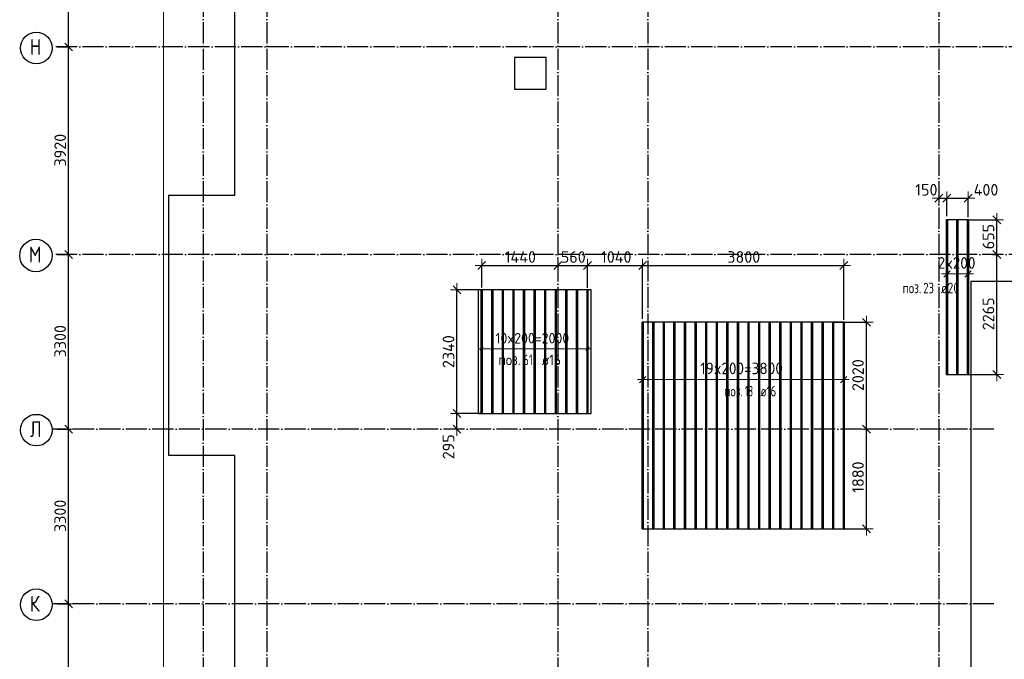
# Model space of a CAD drawing. Header units: millimetres. Extents: x -3483 to 105345, y -283423 to 72284.
# Tile 4 of 155: x 36532 to 55135, y -255949 to -243864. Entities that reach past the tile are written whole.
import ezdxf

# ---------------------------------------------------------------- set-up
doc = ezdxf.new("R2010")
doc.units = ezdxf.units.MM
doc.header["$PDMODE"] = 65
doc.linetypes.add('______11', pattern=[500, 400, -50, 0, -50])
doc.linetypes.add('______5', pattern=[1100, 800, -100, 100, -100])
for name, color, linetype, lineweight in [('Standard', 7, 'Continuous', 25), ('Размерная линия_ общее', 7, 'Continuous', 13), ('Фундамент_ общее', 7, 'Continuous', 35)]:
    doc.layers.add(name, color=color, linetype=linetype, lineweight=lineweight)
doc.layers.add('Арм.стержн.Доп. Арм. верхн.зоны У', color=7, linetype='Continuous', lineweight=35, true_color=0x739641)
doc.layers.add('Осевая линия_ общее', color=7, linetype='______5', lineweight=13, true_color=0xa0a0a0)
doc.styles.add('ISOCPEUR', font='ISOCPEUR')
doc.dimstyles.new('DIMSTYLE_4', dxfattribs={"dimtxt": 220, "dimasz": 250, "dimexe": 0, "dimexo": 0, "dimgap": 110, "dimtad": 2, "dimdec": 0, "dimrnd": 5, "dimzin": 12, "dimdsep": 46, "dimtxsty": 'ISOCPEUR', "dimblk1": 'ALL_ML_STRICH', "dimblk2": 'ALL_ML_STRICH', "dimsah": 1, "dimcen": 0, "dimclrd": 7, "dimclre": 256, "dimclrt": 7, "dimadec": 0, "dimazin": 0, "dimtfac": 1, "dimtdec": 0, "dimtix": 1, "dimtmove": 2, "dimatfit": 3, "dimfxl": 0, "dimtzin": 0, "dimlwd": 0, "dimlwe": -3, "dimarcsym": 0})
doc.dimstyles.new('DIMSTYLE_5', dxfattribs={"dimtxt": 220, "dimasz": 250, "dimexe": 0, "dimexo": 0, "dimgap": 110, "dimtad": 2, "dimdec": 0, "dimrnd": 5, "dimzin": 12, "dimdsep": 46, "dimtxsty": 'ISOCPEUR', "dimblk1": 'ALL_ML_STRICH', "dimblk2": 'ALL_ML_STRICH', "dimsah": 1, "dimcen": 0, "dimclrd": 7, "dimclre": 256, "dimclrt": 7, "dimadec": 0, "dimazin": 0, "dimtfac": 1, "dimtdec": 0, "dimtix": 1, "dimtmove": 2, "dimatfit": 3, "dimfxl": 0, "dimtvp": 1.2, "dimtzin": 0, "dimlwd": 0, "dimlwe": -3, "dimarcsym": 0})

# ---------------------------------------------------------------- blocks, each defined once
blk = doc.blocks.new('ALL_ML_STRICH')
at = {"color": 0, "linetype": 'ByBlock', "lineweight": -2}
for p, q in [((-1, 0), (0.5, 0)), ((-0.3, -0.3), (0.3, 0.3)), ((0, -0.5), (0, 0.5))]:
    blk.add_line(p, q, dxfattribs=at)
blk = doc.blocks.new('*D173')
at = {"layer": 'DEFPOINTS', "color": 7, "linetype": 'Continuous', "lineweight": 13, "transparency": 33554687}
for p in [(37142, -254900), (37142, -258200), (37457, -258200)]:
    blk.add_point(p, dxfattribs=at)
at = {"layer": 'Размерная линия_ общее', "color": 253, "linetype": 'Continuous', "lineweight": -2, "true_color": 0xa0a0a0, "transparency": 33554687}
for p, q in [((37242, -254900), (37457, -254900)), ((37242, -258200), (37457, -258200))]:
    blk.add_line(p, q, dxfattribs=at)
at = {"layer": 'Размерная линия_ общее', "color": 7, "linetype": 'Continuous', "lineweight": -2, "transparency": 33554687}
blk.add_line((37457, -258200), (37457, -254900), dxfattribs=at)
at = {"layer": 'Размерная линия_ общее', "color": 7, "linetype": 'Continuous', "lineweight": 13, "transparency": 33554687, "xscale": 250, "yscale": 250, "zscale": 250}
for p, rotation in [((37457, -254900), 90), ((37457, -258200), 270)]:
    blk.add_blockref('ALL_ML_STRICH', p, dxfattribs=dict(at, rotation=rotation))
at = {"layer": 'Размерная линия_ общее', "color": 7, "linetype": 'Continuous', "lineweight": 13, "transparency": 33554687, "insert": (37297, -256539), "char_height": 220, "width": 880, "attachment_point": 5, "rotation": 90, "style": 'ISOCPEUR'}
blk.add_mtext('\\A1;{3300}', dxfattribs=at)
blk = doc.blocks.new('*D174')
at = {"layer": 'DEFPOINTS', "color": 7, "linetype": 'Continuous', "lineweight": 13, "transparency": 33554687}
for p in [(37142, -251600), (37142, -254900), (37457, -254900)]:
    blk.add_point(p, dxfattribs=at)
at = {"layer": 'Размерная линия_ общее', "color": 253, "linetype": 'Continuous', "lineweight": -2, "true_color": 0xa0a0a0, "transparency": 33554687}
for p, q in [((37242, -251600), (37457, -251600)), ((37242, -254900), (37457, -254900))]:
    blk.add_line(p, q, dxfattribs=at)
at = {"layer": 'Размерная линия_ общее', "color": 7, "linetype": 'Continuous', "lineweight": -2, "transparency": 33554687}
blk.add_line((37457, -254900), (37457, -251600), dxfattribs=at)
at = {"layer": 'Размерная линия_ общее', "color": 7, "linetype": 'Continuous', "lineweight": 13, "transparency": 33554687, "xscale": 250, "yscale": 250, "zscale": 250}
for p, rotation in [((37457, -251600), 90), ((37457, -254900), 270)]:
    blk.add_blockref('ALL_ML_STRICH', p, dxfattribs=dict(at, rotation=rotation))
at = {"layer": 'Размерная линия_ общее', "color": 7, "linetype": 'Continuous', "lineweight": 13, "transparency": 33554687, "insert": (37297, -253239), "char_height": 220, "width": 880, "attachment_point": 5, "rotation": 90, "style": 'ISOCPEUR'}
blk.add_mtext('\\A1;{3300}', dxfattribs=at)
blk = doc.blocks.new('*D175')
at = {"layer": 'DEFPOINTS', "color": 7, "linetype": 'Continuous', "lineweight": 13, "transparency": 33554687}
for p in [(37142, -248300), (37142, -251600), (37457, -251600)]:
    blk.add_point(p, dxfattribs=at)
at = {"layer": 'Размерная линия_ общее', "color": 253, "linetype": 'Continuous', "lineweight": -2, "true_color": 0xa0a0a0, "transparency": 33554687}
for p, q in [((37242, -248300), (37457, -248300)), ((37242, -251600), (37457, -251600))]:
    blk.add_line(p, q, dxfattribs=at)
at = {"layer": 'Размерная линия_ общее', "color": 7, "linetype": 'Continuous', "lineweight": -2, "transparency": 33554687}
blk.add_line((37457, -251600), (37457, -248300), dxfattribs=at)
at = {"layer": 'Размерная линия_ общее', "color": 7, "linetype": 'Continuous', "lineweight": 13, "transparency": 33554687, "xscale": 250, "yscale": 250, "zscale": 250}
for p, rotation in [((37457, -248300), 90), ((37457, -251600), 270)]:
    blk.add_blockref('ALL_ML_STRICH', p, dxfattribs=dict(at, rotation=rotation))
at = {"layer": 'Размерная линия_ общее', "color": 7, "linetype": 'Continuous', "lineweight": 13, "transparency": 33554687, "insert": (37297, -249939), "char_height": 220, "width": 880, "attachment_point": 5, "rotation": 90, "style": 'ISOCPEUR'}
blk.add_mtext('\\A1;{3300}', dxfattribs=at)
blk = doc.blocks.new('*D176')
at = {"layer": 'DEFPOINTS', "color": 7, "linetype": 'Continuous', "lineweight": 13, "transparency": 33554687}
for p in [(37142, -244380), (37142, -248300), (37457, -248300)]:
    blk.add_point(p, dxfattribs=at)
at = {"layer": 'Размерная линия_ общее', "color": 253, "linetype": 'Continuous', "lineweight": -2, "true_color": 0xa0a0a0, "transparency": 33554687}
for p, q in [((37242, -244380), (37457, -244380)), ((37242, -248300), (37457, -248300))]:
    blk.add_line(p, q, dxfattribs=at)
at = {"layer": 'Размерная линия_ общее', "color": 7, "linetype": 'Continuous', "lineweight": -2, "transparency": 33554687}
blk.add_line((37457, -248300), (37457, -244380), dxfattribs=at)
at = {"layer": 'Размерная линия_ общее', "color": 7, "linetype": 'Continuous', "lineweight": 13, "transparency": 33554687, "xscale": 250, "yscale": 250, "zscale": 250}
for p, rotation in [((37457, -244380), 90), ((37457, -248300), 270)]:
    blk.add_blockref('ALL_ML_STRICH', p, dxfattribs=dict(at, rotation=rotation))
at = {"layer": 'Размерная линия_ общее', "color": 7, "linetype": 'Continuous', "lineweight": 13, "transparency": 33554687, "insert": (37297, -246329), "char_height": 220, "width": 880, "attachment_point": 5, "rotation": 90, "style": 'ISOCPEUR'}
blk.add_mtext('\\A1;{3920}', dxfattribs=at)
blk = doc.blocks.new('*D177')
at = {"layer": 'DEFPOINTS', "color": 7, "linetype": 'Continuous', "lineweight": 13, "transparency": 33554687}
for p in [(37142, -240460), (37142, -244380), (37457, -244380)]:
    blk.add_point(p, dxfattribs=at)
at = {"layer": 'Размерная линия_ общее', "color": 253, "linetype": 'Continuous', "lineweight": -2, "true_color": 0xa0a0a0, "transparency": 33554687}
for p, q in [((37242, -240460), (37457, -240460)), ((37242, -244380), (37457, -244380))]:
    blk.add_line(p, q, dxfattribs=at)
at = {"layer": 'Размерная линия_ общее', "color": 7, "linetype": 'Continuous', "lineweight": -2, "transparency": 33554687}
blk.add_line((37457, -244380), (37457, -240460), dxfattribs=at)
at = {"layer": 'Размерная линия_ общее', "color": 7, "linetype": 'Continuous', "lineweight": 13, "transparency": 33554687, "xscale": 250, "yscale": 250, "zscale": 250}
for p, rotation in [((37457, -240460), 90), ((37457, -244380), 270)]:
    blk.add_blockref('ALL_ML_STRICH', p, dxfattribs=dict(at, rotation=rotation))
at = {"layer": 'Размерная линия_ общее', "color": 7, "linetype": 'Continuous', "lineweight": 13, "transparency": 33554687, "insert": (37297, -242409), "char_height": 220, "width": 880, "attachment_point": 5, "rotation": 90, "style": 'ISOCPEUR'}
blk.add_mtext('\\A1;{3920}', dxfattribs=at)
blk = doc.blocks.new('*D561')
at = {"layer": 'DEFPOINTS', "color": 7, "linetype": 'Continuous', "lineweight": 13, "transparency": 33554687}
for p in [(52626, -251600), (51800, -253482), (52531, -253482)]:
    blk.add_point(p, dxfattribs=at)
at = {"layer": 'Размерная линия_ общее', "color": 253, "linetype": 'Continuous', "lineweight": -2, "true_color": 0xa0a0a0, "transparency": 33554687}
for p, q in [((52531, -251600), (52531, -251600)), ((51900, -253482), (52531, -253482))]:
    blk.add_line(p, q, dxfattribs=at)
at = {"layer": 'Размерная линия_ общее', "color": 7, "linetype": 'Continuous', "lineweight": -2, "transparency": 33554687}
blk.add_line((52531, -253482), (52531, -251600), dxfattribs=at)
at = {"layer": 'Размерная линия_ общее', "color": 7, "linetype": 'Continuous', "lineweight": 13, "transparency": 33554687, "xscale": 250, "yscale": 250, "zscale": 250}
for p, rotation in [((52531, -251600), 90), ((52531, -253482), 270)]:
    blk.add_blockref('ALL_ML_STRICH', p, dxfattribs=dict(at, rotation=rotation))
at = {"layer": 'Размерная линия_ общее', "color": 7, "linetype": 'Continuous', "lineweight": 13, "transparency": 33554687, "insert": (52371, -252508), "char_height": 220, "width": 880, "attachment_point": 5, "rotation": 90, "style": 'ISOCPEUR'}
blk.add_mtext('\\A1;{1880}', dxfattribs=at)
blk = doc.blocks.new('*D562')
at = {"layer": 'DEFPOINTS', "color": 7, "linetype": 'Continuous', "lineweight": 13, "transparency": 33554687}
for p in [(51780, -249582), (52531, -251600), (52626, -251600)]:
    blk.add_point(p, dxfattribs=at)
at = {"layer": 'Размерная линия_ общее', "color": 253, "linetype": 'Continuous', "lineweight": -2, "true_color": 0xa0a0a0, "transparency": 33554687}
for p, q in [((51880, -249582), (52531, -249582)), ((52531, -251600), (52531, -251600))]:
    blk.add_line(p, q, dxfattribs=at)
at = {"layer": 'Размерная линия_ общее', "color": 7, "linetype": 'Continuous', "lineweight": -2, "transparency": 33554687}
blk.add_line((52531, -251600), (52531, -249582), dxfattribs=at)
at = {"layer": 'Размерная линия_ общее', "color": 7, "linetype": 'Continuous', "lineweight": 13, "transparency": 33554687, "xscale": 250, "yscale": 250, "zscale": 250}
for p, rotation in [((52531, -249582), 90), ((52531, -251600), 270)]:
    blk.add_blockref('ALL_ML_STRICH', p, dxfattribs=dict(at, rotation=rotation))
at = {"layer": 'Размерная линия_ общее', "color": 7, "linetype": 'Continuous', "lineweight": 13, "transparency": 33554687, "insert": (52371, -250580), "char_height": 220, "width": 880, "attachment_point": 5, "rotation": 90, "style": 'ISOCPEUR'}
blk.add_mtext('\\A1;{2020}', dxfattribs=at)
blk = doc.blocks.new('*D563')
at = {"layer": 'DEFPOINTS', "color": 7, "linetype": 'Continuous', "lineweight": 13, "transparency": 33554687}
for p in [(54811, -248300), (54361, -250567), (54995, -250567)]:
    blk.add_point(p, dxfattribs=at)
at = {"layer": 'Размерная линия_ общее', "color": 253, "linetype": 'Continuous', "lineweight": -2, "true_color": 0xa0a0a0, "transparency": 33554687}
for p, q in [((54911, -248300), (54995, -248300)), ((54461, -250567), (54995, -250567))]:
    blk.add_line(p, q, dxfattribs=at)
at = {"layer": 'Размерная линия_ общее', "color": 7, "linetype": 'Continuous', "lineweight": -2, "transparency": 33554687}
blk.add_line((54995, -250567), (54995, -248300), dxfattribs=at)
at = {"layer": 'Размерная линия_ общее', "color": 7, "linetype": 'Continuous', "lineweight": 13, "transparency": 33554687, "xscale": 250, "yscale": 250, "zscale": 250}
for p, rotation in [((54995, -248300), 90), ((54995, -250567), 270)]:
    blk.add_blockref('ALL_ML_STRICH', p, dxfattribs=dict(at, rotation=rotation))
at = {"layer": 'Размерная линия_ общее', "color": 7, "linetype": 'Continuous', "lineweight": 13, "transparency": 33554687, "insert": (54835, -249422), "char_height": 220, "width": 880, "attachment_point": 5, "rotation": 90, "style": 'ISOCPEUR'}
blk.add_mtext('\\A1;{2265}', dxfattribs=at)
blk = doc.blocks.new('*D564')
at = {"layer": 'DEFPOINTS', "color": 7, "linetype": 'Continuous', "lineweight": 13, "transparency": 33554687}
for p in [(54340, -247647), (54811, -248300), (54995, -248300)]:
    blk.add_point(p, dxfattribs=at)
at = {"layer": 'Размерная линия_ общее', "color": 253, "linetype": 'Continuous', "lineweight": -2, "true_color": 0xa0a0a0, "transparency": 33554687}
for p, q in [((54440, -247647), (54995, -247647)), ((54911, -248300), (54995, -248300))]:
    blk.add_line(p, q, dxfattribs=at)
at = {"layer": 'Размерная линия_ общее', "color": 7, "linetype": 'Continuous', "lineweight": -2, "transparency": 33554687}
blk.add_line((54995, -248300), (54995, -247647), dxfattribs=at)
at = {"layer": 'Размерная линия_ общее', "color": 7, "linetype": 'Continuous', "lineweight": 13, "transparency": 33554687, "xscale": 250, "yscale": 250, "zscale": 250}
for p, rotation in [((54995, -247647), 90), ((54995, -248300), 270)]:
    blk.add_blockref('ALL_ML_STRICH', p, dxfattribs=dict(at, rotation=rotation))
at = {"layer": 'Размерная линия_ общее', "color": 7, "linetype": 'Continuous', "lineweight": 13, "transparency": 33554687, "insert": (54835, -247962), "char_height": 220, "width": 660, "attachment_point": 5, "rotation": 90, "style": 'ISOCPEUR'}
blk.add_mtext('\\A1;{655}', dxfattribs=at)
blk = doc.blocks.new('*D585')
at = {"layer": 'DEFPOINTS', "color": 7, "linetype": 'Continuous', "lineweight": 13, "transparency": 33554687}
for p in [(53900, -247238), (53900, -247495), (54050, -247675)]:
    blk.add_point(p, dxfattribs=at)
at = {"layer": 'Размерная линия_ общее', "color": 253, "linetype": 'Continuous', "lineweight": -2, "true_color": 0xa0a0a0, "transparency": 33554687}
for p, q in [((53900, -247238), (53900, -247238)), ((54050, -247575), (54050, -247238))]:
    blk.add_line(p, q, dxfattribs=at)
at = {"layer": 'Размерная линия_ общее', "color": 7, "linetype": 'Continuous', "lineweight": -2, "transparency": 33554687}
blk.add_line((53900, -247238), (54050, -247238), dxfattribs=at)
at = {"layer": 'Размерная линия_ общее', "color": 7, "linetype": 'Continuous', "lineweight": 13, "transparency": 33554687, "xscale": 250, "yscale": 250, "zscale": 250, "rotation": 180}
blk.add_blockref('ALL_ML_STRICH', (53900, -247238), dxfattribs=at)
at = {"layer": 'Размерная линия_ общее', "color": 7, "linetype": 'Continuous', "lineweight": 13, "transparency": 33554687, "xscale": 250, "yscale": 250, "zscale": 250}
blk.add_blockref('ALL_ML_STRICH', (54050, -247238), dxfattribs=at)
at = {"layer": 'Размерная линия_ общее', "color": 7, "linetype": 'Continuous', "lineweight": 13, "transparency": 33554687, "insert": (53662, -247078), "char_height": 220, "width": 660, "attachment_point": 5, "style": 'ISOCPEUR'}
blk.add_mtext('\\A1;{150}', dxfattribs=at)
blk = doc.blocks.new('*D586')
at = {"layer": 'DEFPOINTS', "color": 7, "linetype": 'Continuous', "lineweight": 13, "transparency": 33554687}
for p in [(54050, -247238), (54050, -247675), (54450, -247695)]:
    blk.add_point(p, dxfattribs=at)
at = {"layer": 'Размерная линия_ общее', "color": 253, "linetype": 'Continuous', "lineweight": -2, "true_color": 0xa0a0a0, "transparency": 33554687}
for p, q in [((54050, -247575), (54050, -247238)), ((54450, -247595), (54450, -247238))]:
    blk.add_line(p, q, dxfattribs=at)
at = {"layer": 'Размерная линия_ общее', "color": 7, "linetype": 'Continuous', "lineweight": -2, "transparency": 33554687}
blk.add_line((54050, -247238), (54450, -247238), dxfattribs=at)
at = {"layer": 'Размерная линия_ общее', "color": 7, "linetype": 'Continuous', "lineweight": 13, "transparency": 33554687, "xscale": 250, "yscale": 250, "zscale": 250, "rotation": 180}
blk.add_blockref('ALL_ML_STRICH', (54050, -247238), dxfattribs=at)
at = {"layer": 'Размерная линия_ общее', "color": 7, "linetype": 'Continuous', "lineweight": 13, "transparency": 33554687, "xscale": 250, "yscale": 250, "zscale": 250}
blk.add_blockref('ALL_ML_STRICH', (54450, -247238), dxfattribs=at)
at = {"layer": 'Размерная линия_ общее', "color": 7, "linetype": 'Continuous', "lineweight": 13, "transparency": 33554687, "insert": (54789, -247078), "char_height": 220, "width": 660, "attachment_point": 5, "style": 'ISOCPEUR'}
blk.add_mtext('\\A1;{400}', dxfattribs=at)
blk = doc.blocks.new('*D587')
at = {"layer": 'DEFPOINTS', "color": 7, "linetype": 'Continuous', "lineweight": 13, "transparency": 33554687}
for p in [(45336, -251306), (44794, -251600), (45072, -251600)]:
    blk.add_point(p, dxfattribs=at)
at = {"layer": 'Размерная линия_ общее', "color": 253, "linetype": 'Continuous', "lineweight": -2, "true_color": 0xa0a0a0, "transparency": 33554687}
for p, q in [((45236, -251306), (44794, -251306)), ((44794, -251600), (44794, -251600))]:
    blk.add_line(p, q, dxfattribs=at)
at = {"layer": 'Размерная линия_ общее', "color": 7, "linetype": 'Continuous', "lineweight": -2, "transparency": 33554687}
blk.add_line((44794, -251600), (44794, -251306), dxfattribs=at)
at = {"layer": 'Размерная линия_ общее', "color": 7, "linetype": 'Continuous', "lineweight": 13, "transparency": 33554687, "xscale": 250, "yscale": 250, "zscale": 250}
for p, rotation in [((44794, -251306), 90), ((44794, -251600), 270)]:
    blk.add_blockref('ALL_ML_STRICH', p, dxfattribs=dict(at, rotation=rotation))
at = {"layer": 'Размерная линия_ общее', "color": 7, "linetype": 'Continuous', "lineweight": 13, "transparency": 33554687, "insert": (44634, -251933), "char_height": 220, "width": 660, "attachment_point": 5, "rotation": 90, "style": 'ISOCPEUR'}
blk.add_mtext('\\A1;{295}', dxfattribs=at)
blk = doc.blocks.new('*D588')
at = {"layer": 'DEFPOINTS', "color": 7, "linetype": 'Continuous', "lineweight": 13, "transparency": 33554687}
for p in [(45323, -248966), (44794, -251306), (45336, -251306)]:
    blk.add_point(p, dxfattribs=at)
at = {"layer": 'Размерная линия_ общее', "color": 253, "linetype": 'Continuous', "lineweight": -2, "true_color": 0xa0a0a0, "transparency": 33554687}
for p, q in [((45223, -248966), (44794, -248966)), ((45236, -251306), (44794, -251306))]:
    blk.add_line(p, q, dxfattribs=at)
at = {"layer": 'Размерная линия_ общее', "color": 7, "linetype": 'Continuous', "lineweight": -2, "transparency": 33554687}
blk.add_line((44794, -251306), (44794, -248966), dxfattribs=at)
at = {"layer": 'Размерная линия_ общее', "color": 7, "linetype": 'Continuous', "lineweight": 13, "transparency": 33554687, "xscale": 250, "yscale": 250, "zscale": 250}
for p, rotation in [((44794, -248966), 90), ((44794, -251306), 270)]:
    blk.add_blockref('ALL_ML_STRICH', p, dxfattribs=dict(at, rotation=rotation))
at = {"layer": 'Размерная линия_ общее', "color": 7, "linetype": 'Continuous', "lineweight": 13, "transparency": 33554687, "insert": (44634, -250136), "char_height": 220, "width": 880, "attachment_point": 5, "rotation": 90, "style": 'ISOCPEUR'}
blk.add_mtext('\\A1;{2340}', dxfattribs=at)
blk = doc.blocks.new('*D589')
at = {"layer": 'DEFPOINTS', "color": 7, "linetype": 'Continuous', "lineweight": 13, "transparency": 33554687}
for p in [(45261, -248508), (46700, -248721), (45261, -249026)]:
    blk.add_point(p, dxfattribs=at)
at = {"layer": 'Размерная линия_ общее', "color": 253, "linetype": 'Continuous', "lineweight": -2, "true_color": 0xa0a0a0, "transparency": 33554687}
for p, q in [((45261, -248926), (45261, -248508)), ((46700, -248508), (46700, -248508))]:
    blk.add_line(p, q, dxfattribs=at)
at = {"layer": 'Размерная линия_ общее', "color": 7, "linetype": 'Continuous', "lineweight": -2, "transparency": 33554687}
blk.add_line((45261, -248508), (46700, -248508), dxfattribs=at)
at = {"layer": 'Размерная линия_ общее', "color": 7, "linetype": 'Continuous', "lineweight": 13, "transparency": 33554687, "xscale": 250, "yscale": 250, "zscale": 250, "rotation": 180}
blk.add_blockref('ALL_ML_STRICH', (45261, -248508), dxfattribs=at)
at = {"layer": 'Размерная линия_ общее', "color": 7, "linetype": 'Continuous', "lineweight": 13, "transparency": 33554687, "xscale": 250, "yscale": 250, "zscale": 250}
blk.add_blockref('ALL_ML_STRICH', (46700, -248508), dxfattribs=at)
at = {"layer": 'Размерная линия_ общее', "color": 7, "linetype": 'Continuous', "lineweight": 13, "transparency": 33554687, "insert": (45991, -248348), "char_height": 220, "width": 880, "attachment_point": 5, "style": 'ISOCPEUR'}
blk.add_mtext('\\A1;{1440}', dxfattribs=at)
blk = doc.blocks.new('*D590')
at = {"layer": 'DEFPOINTS', "color": 7, "linetype": 'Continuous', "lineweight": 13, "transparency": 33554687}
for p in [(46700, -248508), (46700, -248721), (47261, -249029)]:
    blk.add_point(p, dxfattribs=at)
at = {"layer": 'Размерная линия_ общее', "color": 253, "linetype": 'Continuous', "lineweight": -2, "true_color": 0xa0a0a0, "transparency": 33554687}
for p, q in [((46700, -248508), (46700, -248508)), ((47261, -248929), (47261, -248508))]:
    blk.add_line(p, q, dxfattribs=at)
at = {"layer": 'Размерная линия_ общее', "color": 7, "linetype": 'Continuous', "lineweight": -2, "transparency": 33554687}
blk.add_line((46700, -248508), (47261, -248508), dxfattribs=at)
at = {"layer": 'Размерная линия_ общее', "color": 7, "linetype": 'Continuous', "lineweight": 13, "transparency": 33554687, "xscale": 250, "yscale": 250, "zscale": 250, "rotation": 180}
blk.add_blockref('ALL_ML_STRICH', (46700, -248508), dxfattribs=at)
at = {"layer": 'Размерная линия_ общее', "color": 7, "linetype": 'Continuous', "lineweight": 13, "transparency": 33554687, "xscale": 250, "yscale": 250, "zscale": 250}
blk.add_blockref('ALL_ML_STRICH', (47261, -248508), dxfattribs=at)
at = {"layer": 'Размерная линия_ общее', "color": 7, "linetype": 'Continuous', "lineweight": 13, "transparency": 33554687, "insert": (46991, -248348), "char_height": 220, "width": 660, "attachment_point": 5, "style": 'ISOCPEUR'}
blk.add_mtext('\\A1;{560}', dxfattribs=at)
blk = doc.blocks.new('*D591')
at = {"layer": 'DEFPOINTS', "color": 7, "linetype": 'Continuous', "lineweight": 13, "transparency": 33554687}
for p in [(47261, -248508), (47261, -249029), (48302, -249615)]:
    blk.add_point(p, dxfattribs=at)
at = {"layer": 'Размерная линия_ общее', "color": 253, "linetype": 'Continuous', "lineweight": -2, "true_color": 0xa0a0a0, "transparency": 33554687}
for p, q in [((47261, -248929), (47261, -248508)), ((48302, -249515), (48302, -248508))]:
    blk.add_line(p, q, dxfattribs=at)
at = {"layer": 'Размерная линия_ общее', "color": 7, "linetype": 'Continuous', "lineweight": -2, "transparency": 33554687}
blk.add_line((47261, -248508), (48302, -248508), dxfattribs=at)
at = {"layer": 'Размерная линия_ общее', "color": 7, "linetype": 'Continuous', "lineweight": 13, "transparency": 33554687, "xscale": 250, "yscale": 250, "zscale": 250, "rotation": 180}
blk.add_blockref('ALL_ML_STRICH', (47261, -248508), dxfattribs=at)
at = {"layer": 'Размерная линия_ общее', "color": 7, "linetype": 'Continuous', "lineweight": 13, "transparency": 33554687, "xscale": 250, "yscale": 250, "zscale": 250}
blk.add_blockref('ALL_ML_STRICH', (48302, -248508), dxfattribs=at)
at = {"layer": 'Размерная линия_ общее', "color": 7, "linetype": 'Continuous', "lineweight": 13, "transparency": 33554687, "insert": (47803, -248348), "char_height": 220, "width": 880, "attachment_point": 5, "style": 'ISOCPEUR'}
blk.add_mtext('\\A1;{1040}', dxfattribs=at)
blk = doc.blocks.new('*D592')
at = {"layer": 'DEFPOINTS', "color": 7, "linetype": 'Continuous', "lineweight": 13, "transparency": 33554687}
for p in [(48302, -248508), (48302, -249615), (52102, -249635)]:
    blk.add_point(p, dxfattribs=at)
at = {"layer": 'Размерная линия_ общее', "color": 253, "linetype": 'Continuous', "lineweight": -2, "true_color": 0xa0a0a0, "transparency": 33554687}
for p, q in [((48302, -249515), (48302, -248508)), ((52102, -249535), (52102, -248508))]:
    blk.add_line(p, q, dxfattribs=at)
at = {"layer": 'Размерная линия_ общее', "color": 7, "linetype": 'Continuous', "lineweight": -2, "transparency": 33554687}
blk.add_line((48302, -248508), (52102, -248508), dxfattribs=at)
at = {"layer": 'Размерная линия_ общее', "color": 7, "linetype": 'Continuous', "lineweight": 13, "transparency": 33554687, "xscale": 250, "yscale": 250, "zscale": 250, "rotation": 180}
blk.add_blockref('ALL_ML_STRICH', (48302, -248508), dxfattribs=at)
at = {"layer": 'Размерная линия_ общее', "color": 7, "linetype": 'Continuous', "lineweight": 13, "transparency": 33554687, "xscale": 250, "yscale": 250, "zscale": 250}
blk.add_blockref('ALL_ML_STRICH', (52102, -248508), dxfattribs=at)
at = {"layer": 'Размерная линия_ общее', "color": 7, "linetype": 'Continuous', "lineweight": 13, "transparency": 33554687, "insert": (50213, -248348), "char_height": 220, "width": 880, "attachment_point": 5, "style": 'ISOCPEUR'}
blk.add_mtext('\\A1;{3800}', dxfattribs=at)

msp = doc.modelspace()

# ---------------------------------------------------------------- linework, layer by layer
at = {"layer": 'Standard', "color": 7, "linetype": 'Continuous', "lineweight": 13, "transparency": 33554687}
msp.add_lwpolyline([(39250, -280750), (65250, -280750), (65250, -233310), (39250, -233310), (39250, -280750)], dxfattribs=at)
at = {"layer": 'Арм.стержн.Доп. Арм. верхн.зоны У', "color": 7, "linetype": 'Continuous', "lineweight": 13, "transparency": 33554687}
for p, q in [((54050, -248669.2), (53950, -248669.2)), ((54050, -248669.2), (54450, -248669.2)), ((54450, -248669.2), (54550, -248669.2)), ((45260.7, -250082.5), (45200.7, -250082.5)), ((47260.7, -250082.5), (47320.7, -250082.5)), ((48302.2, -250663), (48202.2, -250663)), ((52102.2, -250663), (52202.2, -250663))]:
    msp.add_line(p, q, dxfattribs=at)
at = {"layer": 'Арм.стержн.Доп. Арм. верхн.зоны У', "color": 7, "linetype": 'Continuous', "lineweight": 25, "transparency": 33554687}
for p, q in [((53990, -248729.2), (54110, -248609.2)), ((54390, -248729.2), (54510, -248609.2)), ((45230.7, -250112.5), (45290.7, -250052.5)), ((47230.7, -250112.5), (47290.7, -250052.5)), ((48242.2, -250723), (48362.2, -250603)), ((52042.2, -250723), (52162.2, -250603))]:
    msp.add_line(p, q, dxfattribs=at)
at = {"layer": 'Арм.стержн.Доп. Арм. верхн.зоны У', "color": 253, "linetype": 'Continuous', "lineweight": -3, "true_color": 0xa0a0a0, "transparency": 33554687}
for p, q in [((54050, -248669.2), (54050, -248569.2)), ((54050, -248669.2), (54050, -248769.2)), ((54450, -248669.2), (54450, -248569.2)), ((54450, -248669.2), (54450, -248769.2)), ((45260.7, -250082.5), (45260.7, -249982.5)), ((47260.7, -250082.5), (47260.7, -249982.5)), ((45260.7, -250082.5), (45260.7, -250182.5)), ((47260.7, -250082.5), (47260.7, -250182.5)), ((48302.2, -250663), (48302.2, -250563)), ((52102.2, -250663), (52102.2, -250563)), ((48302.2, -250663), (48302.2, -250763)), ((52102.2, -250663), (52102.2, -250763))]:
    msp.add_line(p, q, dxfattribs=at)
at = {"layer": 'Арм.стержн.Доп. Арм. верхн.зоны У', "color": 52, "linetype": 'Continuous', "lineweight": 25, "transparency": 33554687}
for points in [[(54464, -250566.6), (54464, -247646.6), (54036, -247646.6), (54036, -250566.6), (54464, -250566.6)], [(47328.7, -251306.1), (47328.7, -248966.1), (45192.7, -248966.1), (45192.7, -251306.1), (47328.7, -251306.1)], [(52110.2, -253481.7), (52110.2, -249581.7), (48294.2, -249581.7), (48294.2, -253481.7), (52110.2, -253481.7)]]:
    msp.add_lwpolyline(points, dxfattribs=at)
at = {"layer": 'Арм.стержн.Доп. Арм. верхн.зоны У', "color": 240, "linetype": 'Continuous', "lineweight": 25, "transparency": 33554687}
for points in [[(54060, -247646.6), (54060, -250566.6), (54040, -250566.6), (54040, -247646.6), (54060, -247646.6)], [(54260, -247646.6), (54260, -250566.6), (54240, -250566.6), (54240, -247646.6), (54260, -247646.6)], [(54460, -247646.6), (54460, -250566.6), (54440, -250566.6), (54440, -247646.6), (54460, -247646.6)]]:
    msp.add_lwpolyline(points, dxfattribs=at)
at = {"layer": 'Арм.стержн.Доп. Арм. верхн.зоны У', "color": 41, "linetype": 'Continuous', "lineweight": 25, "transparency": 33554687}
for points in [[(45252.7, -251306.1), (45252.7, -248966.1), (45268.7, -248966.1), (45268.7, -251306.1), (45252.7, -251306.1)], [(45452.7, -251306.1), (45452.7, -248966.1), (45468.7, -248966.1), (45468.7, -251306.1), (45452.7, -251306.1)], [(45652.7, -251306.1), (45652.7, -248966.1), (45668.7, -248966.1), (45668.7, -251306.1), (45652.7, -251306.1)], [(45852.7, -251306.1), (45852.7, -248966.1), (45868.7, -248966.1), (45868.7, -251306.1), (45852.7, -251306.1)], [(46052.7, -251306.1), (46052.7, -248966.1), (46068.7, -248966.1), (46068.7, -251306.1), (46052.7, -251306.1)], [(46252.7, -251306.1), (46252.7, -248966.1), (46268.7, -248966.1), (46268.7, -251306.1), (46252.7, -251306.1)], [(46452.7, -251306.1), (46452.7, -248966.1), (46468.7, -248966.1), (46468.7, -251306.1), (46452.7, -251306.1)], [(46652.7, -251306.1), (46652.7, -248966.1), (46668.7, -248966.1), (46668.7, -251306.1), (46652.7, -251306.1)], [(46852.7, -251306.1), (46852.7, -248966.1), (46868.7, -248966.1), (46868.7, -251306.1), (46852.7, -251306.1)], [(47052.7, -251306.1), (47052.7, -248966.1), (47068.7, -248966.1), (47068.7, -251306.1), (47052.7, -251306.1)], [(47252.7, -251306.1), (47252.7, -248966.1), (47268.7, -248966.1), (47268.7, -251306.1), (47252.7, -251306.1)], [(48294.2, -253481.7), (48294.2, -249581.7), (48310.2, -249581.7), (48310.2, -253481.7), (48294.2, -253481.7)], [(48494.2, -253481.7), (48494.2, -249581.7), (48510.2, -249581.7), (48510.2, -253481.7), (48494.2, -253481.7)], [(48694.2, -253481.7), (48694.2, -249581.7), (48710.2, -249581.7), (48710.2, -253481.7), (48694.2, -253481.7)], [(48894.2, -253481.7), (48894.2, -249581.7), (48910.2, -249581.7), (48910.2, -253481.7), (48894.2, -253481.7)], [(49094.2, -253481.7), (49094.2, -249581.7), (49110.2, -249581.7), (49110.2, -253481.7), (49094.2, -253481.7)], [(49294.2, -253481.7), (49294.2, -249581.7), (49310.2, -249581.7), (49310.2, -253481.7), (49294.2, -253481.7)], [(49494.2, -253481.7), (49494.2, -249581.7), (49510.2, -249581.7), (49510.2, -253481.7), (49494.2, -253481.7)], [(49694.2, -253481.7), (49694.2, -249581.7), (49710.2, -249581.7), (49710.2, -253481.7), (49694.2, -253481.7)], [(49894.2, -253481.7), (49894.2, -249581.7), (49910.2, -249581.7), (49910.2, -253481.7), (49894.2, -253481.7)], [(50094.2, -253481.7), (50094.2, -249581.7), (50110.2, -249581.7), (50110.2, -253481.7), (50094.2, -253481.7)], [(50294.2, -253481.7), (50294.2, -249581.7), (50310.2, -249581.7), (50310.2, -253481.7), (50294.2, -253481.7)], [(50494.2, -253481.7), (50494.2, -249581.7), (50510.2, -249581.7), (50510.2, -253481.7), (50494.2, -253481.7)], [(50694.2, -253481.7), (50694.2, -249581.7), (50710.2, -249581.7), (50710.2, -253481.7), (50694.2, -253481.7)], [(50894.2, -253481.7), (50894.2, -249581.7), (50910.2, -249581.7), (50910.2, -253481.7), (50894.2, -253481.7)], [(51094.2, -253481.7), (51094.2, -249581.7), (51110.2, -249581.7), (51110.2, -253481.7), (51094.2, -253481.7)], [(51294.2, -253481.7), (51294.2, -249581.7), (51310.2, -249581.7), (51310.2, -253481.7), (51294.2, -253481.7)], [(51494.2, -253481.7), (51494.2, -249581.7), (51510.2, -249581.7), (51510.2, -253481.7), (51494.2, -253481.7)], [(51694.2, -253481.7), (51694.2, -249581.7), (51710.2, -249581.7), (51710.2, -253481.7), (51694.2, -253481.7)], [(51894.2, -253481.7), (51894.2, -249581.7), (51910.2, -249581.7), (51910.2, -253481.7), (51894.2, -253481.7)], [(52094.2, -253481.7), (52094.2, -249581.7), (52110.2, -249581.7), (52110.2, -253481.7), (52094.2, -253481.7)]]:
    msp.add_lwpolyline(points, dxfattribs=at)
at = {"layer": 'Арм.стержн.Доп. Арм. верхн.зоны У', "color": 7, "linetype": 'Continuous', "lineweight": 13, "transparency": 33554687}
for points in [[(45260.7, -250082.5), (45330.7, -250082.5), (45330.7, -250082.5), (47260.7, -250082.5)], [(48302.2, -250663), (49189.2, -250663), (49189.2, -250663), (52102.2, -250663)]]:
    msp.add_lwpolyline(points, dxfattribs=at)
at = {"layer": 'Осевая линия_ общее', "color": 253, "linetype": '______11', "lineweight": -3, "true_color": 0xa0a0a0, "transparency": 33554687}
for p, q in [((40000, -233410), (40000, -282827.9)), ((41200, -233410), (41200, -282827.9)), ((46700, -233410), (46700, -282827.9)), ((48400, -233410), (48400, -282827.9)), ((53900, -233410), (53900, -282827.9)), ((56620, -244380), (37142.2, -244380)), ((56620, -248300), (37142.2, -248300)), ((54940, -251600), (37142.2, -251600)), ((54940, -254900), (37142.2, -254900))]:
    msp.add_line(p, q, dxfattribs=at)
at = {"layer": 'Осевая линия_ общее', "color": 7, "linetype": 'Continuous', "lineweight": -3, "transparency": 33554687}
for centre, radius in [((36846, -244399.5), 298.8), ((36838, -248319.5), 305.8), ((36846, -251619.5), 298.8), ((36846, -254919.5), 298.8)]:
    msp.add_circle(centre, radius, dxfattribs=at)
at = {"layer": 'Фундамент_ общее', "color": 7, "lineweight": 25, "transparency": 33554687}
for p, q in [((40600, -247180), (40600, -241580)), ((45880, -244580), (45880, -245180)), ((46480, -244580), (45880, -244580)), ((46480, -245180), (46480, -244580)), ((45880, -245180), (46480, -245180)), ((39350, -252100), (39350, -247180)), ((39350, -247180), (40600, -247180)), ((54500, -248810), (54500, -257948)), ((56340, -248810), (54500, -248810)), ((40600, -252100), (39350, -252100)), ((40600, -257700), (40600, -252100))]:
    msp.add_line(p, q, dxfattribs=at)
at = {"layer": 'Фундамент_ общее', "color": 7, "linetype": 'Continuous', "lineweight": 25, "transparency": 33554687}
for p, q in [((40600, -247180), (40600, -241580)), ((45880, -244580), (45880, -245180)), ((46480, -244580), (45880, -244580)), ((46480, -245180), (46480, -244580)), ((45880, -245180), (46480, -245180)), ((39350, -252100), (39350, -247180)), ((39350, -247180), (40600, -247180)), ((54500, -248810), (54500, -257948)), ((56340, -248810), (54500, -248810)), ((40600, -252100), (39350, -252100)), ((40600, -257700), (40600, -252100))]:
    msp.add_line(p, q, dxfattribs=at)

# ---------------------------------------------------------------- texts
at = {"layer": 'Арм.стержн.Доп. Арм. верхн.зоны У', "color": 7, "linetype": 'Continuous', "lineweight": 13, "transparency": 33554687, "attachment_point": 7, "style": 'ISOCPEUR'}
for s, insert, char_height, width in [('\\W0.95;2x200', (53876, -248569.2), 220, 873.359), ('\\W0.95;10x200=2000', (45520.7, -249982.5), 200, 1593.753), ('\\W0.95;19x200=3800', (49388.2, -250563), 220, 1753.129)]:
    msp.add_mtext(s, dxfattribs=dict(at, insert=insert, char_height=char_height, width=width))
at = {"layer": 'Арм.стержн.Доп. Арм. верхн.зоны У', "color": 7, "linetype": 'Continuous', "lineweight": 25, "transparency": 33554687, "char_height": 200, "attachment_point": 7, "style": 'ISOCPEUR'}
for s, insert, width in [('\\W0.77;поз.', (53212.4, -249033.5), 468.039), ('\\W0.73;23', (53604, -249033.5), 306.007), ('\\W0.79; ø20 ', (53837.4, -249033.5), 661.987), ('\\W0.75;61', (46043.9, -250391.3), 314.854), ('\\W0.89; ø16 ', (46283.9, -250391.3), 749.105), ('\\W0.92;поз.', (45573.9, -250391.3), 561.646), ('\\W0.77;поз.', (49841.8, -250983), 468.039), ('\\W0.62;18', (50233.4, -250983), 262.378), ('\\W0.74; ø16 ', (50433.4, -250983), 624.254)]:
    msp.add_mtext(s, dxfattribs=dict(at, insert=insert, width=width))
at = {"layer": 'Осевая линия_ общее', "color": 7, "linetype": 'Continuous', "lineweight": -3, "transparency": 33554687, "char_height": 300, "attachment_point": 7, "style": 'ISOCPEUR'}
for s, insert, width in [('\\W0.80;Н', (36726, -244530), 359.833), ('\\W0.82;М', (36703, -248450), 392.646), ('\\W0.80;Л', (36726, -251750), 359.833), ('\\W0.80;К', (36726, -255050), 359.833)]:
    msp.add_mtext(s, dxfattribs=dict(at, insert=insert, width=width))

# ---------------------------------------------------------------- dimensions: what is measured, and where the dimension line sits
at = {"layer": 'Размерная линия_ общее', "color": 7, "linetype": 'Continuous', "lineweight": 13, "transparency": 33554687}
for base, p1, p2, dimstyle, picture, middle in [((37457.3, -240460), (37242.2, -244380), (37242.2, -240460), 'DIMSTYLE_4', '*D177', (37297.3, -242409)), ((37457.3, -244380), (37242.2, -248300), (37242.2, -244380), 'DIMSTYLE_4', '*D176', (37297.3, -246329)), ((54995, -247646.6), (54910.9, -248300), (54439.8, -247646.6), 'DIMSTYLE_4', '*D564', (54835, -247962.3)), ((37457.3, -248300), (37242.2, -251600), (37242.2, -248300), 'DIMSTYLE_4', '*D175', (37297.3, -249939)), ((54995, -248300), (54461.5, -250566.6), (54910.9, -248300), 'DIMSTYLE_4', '*D563', (54835, -249422.3)), ((44794.2, -248966.1), (45236.1, -251306.1), (45222.6, -248966.1), 'DIMSTYLE_4', '*D588', (44634.2, -250136.1)), ((52531.4, -249581.7), (52531.4, -251600), (51880.1, -249581.7), 'DIMSTYLE_4', '*D562', (52371.4, -250579.8)), ((44794.2, -251306.1), (44794.2, -251600), (45236.1, -251306.1), 'DIMSTYLE_5', '*D587', (44634.4, -251932.5)), ((37457.3, -251600), (37242.2, -254900), (37242.2, -251600), 'DIMSTYLE_4', '*D174', (37297.3, -253239)), ((52531.4, -251600), (51900.4, -253481.7), (52531.4, -251600), 'DIMSTYLE_4', '*D561', (52371.4, -252507.8)), ((37457.3, -254900), (37242.2, -258200), (37242.2, -254900), 'DIMSTYLE_4', '*D173', (37297.3, -256539))]:
    dim = msp.add_linear_dim(base=base, p1=p1, p2=p2, angle=90, dimstyle=dimstyle, override={"dimpost": '<>', "dimclrd": 7, "dimclre": 253, "dimclrt": 7, "dimlwd": 0, "dimlwe": 65533}, dxfattribs=at)
    dim.commit()
    dim.dimension.update_dxf_attribs({"geometry": picture, "text_midpoint": middle, "dimtype": 160})
for base, p1, p2, dimstyle, picture, middle in [((54050, -247238.2), (53900, -247238.2), (54050, -247575.2), 'DIMSTYLE_5', '*D585', (53661.9, -247078.2)), ((54450, -247238.2), (54050, -247575.2), (54450, -247594.6), 'DIMSTYLE_5', '*D586', (54788.9, -247078.1)), ((46700, -248508.2), (45260.7, -248926), (46700, -248508.2), 'DIMSTYLE_4', '*D589', (45991.3, -248348.2)), ((47260.7, -248508.2), (46700, -248508.2), (47260.7, -248928.8), 'DIMSTYLE_5', '*D590', (46991.3, -248348.2)), ((48302.1833, -248508.2284), (47260.6789, -248928.75), (48302.1833, -249515.2172), 'DIMSTYLE_4', '*D591', (47803.4311, -248348.2284)), ((52102.2, -248508.2), (48302.2, -249515.2), (52102.2, -249534.9), 'DIMSTYLE_4', '*D592', (50213.2, -248348.2))]:
    dim = msp.add_linear_dim(base=base, p1=p1, p2=p2, dimstyle=dimstyle, override={"dimpost": '<>', "dimclrd": 7, "dimclre": 253, "dimclrt": 7, "dimlwd": 0, "dimlwe": 65533}, dxfattribs=at)
    dim.commit()
    dim.dimension.update_dxf_attribs({"geometry": picture, "text_midpoint": middle, "dimtype": 160})

doc.saveas('drawing.dxf')
